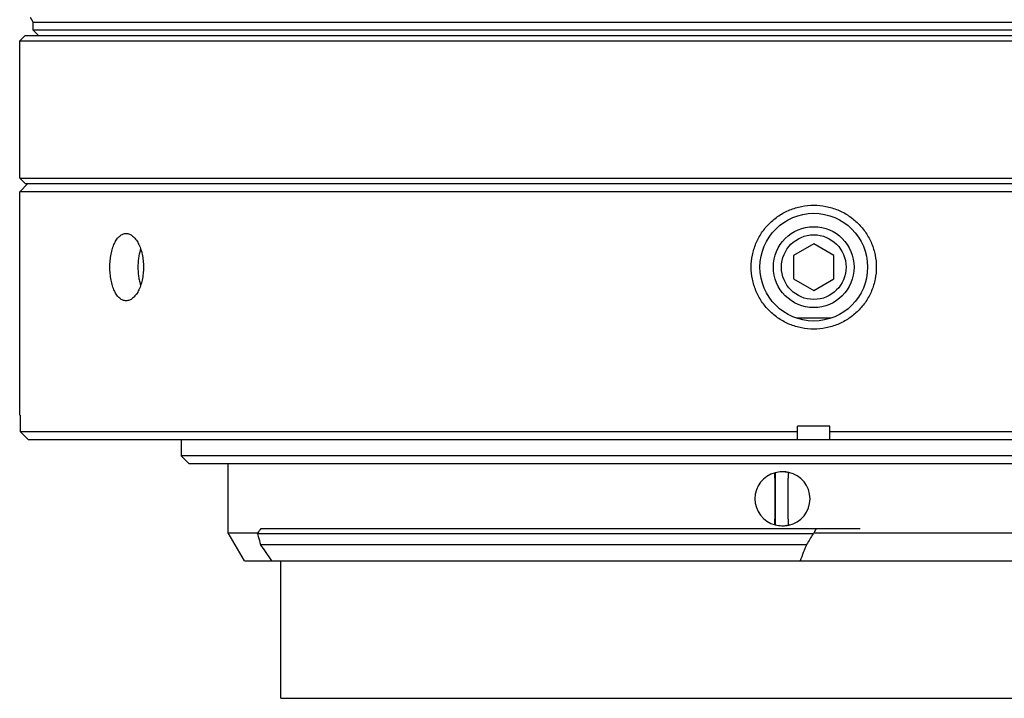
# Model space of a CAD drawing. Header units: millimetres. Extents: x 115 to 346, y 101 to 237.
# Tile 1 of 15: x 115 to 164, y 101 to 134. Entities that reach past the tile are written whole.
import ezdxf

# ---------------------------------------------------------------- set-up
doc = ezdxf.new("R2010")
doc.units = ezdxf.units.MM
doc.header["$LTSCALE"] = 23.1
doc.layers.get('0').update_dxf_attribs({"linetype": 'CONTINUOUS'})
doc.layers.add('02___PRT_ALL_AXES', color=7, linetype='CONTINUOUS')

msp = doc.modelspace()

# ---------------------------------------------------------------- linework, layer by layer
at = {"linetype": 'Continuous'}
for p, q in [((115.0141, 133.6885), (114.7475, 133.4218)), ((115.0141, 133.6885), (193.1475, 133.6885)), ((114.7475, 126.6218), (114.7475, 133.4218)), ((114.7475, 133.4218), (193.4141, 133.4218)), ((115.0141, 126.3551), (114.7475, 126.6218)), ((114.7475, 126.6218), (193.4141, 126.6218)), ((115.0141, 126.3551), (193.1475, 126.3551)), ((127.6808, 100.8789), (127.6808, 107.6885)), ((127.6808, 100.8789), (180.4808, 100.8789))]:
    msp.add_line(p, q, dxfattribs=at)
at = {"layer": '02___PRT_ALL_AXES', "linetype": 'Continuous'}
for p, q in [((115.4141, 134.3551), (115.2802, 134.5871)), ((115.4141, 133.9551), (115.4141, 134.3551)), ((115.4141, 134.3551), (192.7475, 134.3551)), ((115.6808, 133.6885), (115.4141, 133.9551)), ((192.7475, 133.9551), (115.4141, 133.9551)), ((115.1475, 126.3551), (114.7475, 125.9551)), ((114.7475, 114.8885), (114.7475, 125.9551)), ((193.4141, 125.9551), (114.7475, 125.9551)), ((154.0808, 123.3765), (153.0808, 122.7992)), ((155.0808, 122.7992), (154.0808, 123.3765)), ((153.0808, 122.7992), (153.0808, 121.6445)), ((155.0808, 121.6445), (155.0808, 122.7992)), ((153.0808, 121.6445), (154.0808, 121.0671)), ((154.0808, 121.0671), (155.0808, 121.6445)), ((154.9089, 119.6885), (153.2527, 119.6885)), ((114.7701, 114.8885), (114.7475, 114.8885)), ((114.7701, 114.8885), (114.7701, 114.0885)), ((154.8808, 114.3551), (153.2808, 114.3551)), ((153.2808, 113.6885), (153.2808, 114.3551)), ((154.8808, 113.6885), (154.8808, 114.3551)), ((114.7701, 114.0885), (153.2808, 114.0885)), ((115.1703, 113.6885), (114.7701, 114.0885)), ((115.1703, 113.6885), (193.0141, 113.6885)), ((122.7475, 113.6885), (122.7475, 112.8885)), ((154.8808, 114.0885), (193.4141, 114.0885)), ((123.1475, 112.4885), (122.7475, 112.8885)), ((185.4141, 112.8885), (122.7475, 112.8885)), ((185.0141, 112.4885), (123.1475, 112.4885)), ((125.0808, 109.0741), (125.0808, 112.4885)), ((152.1484, 111.7684), (152.1483, 109.7419)), ((152.1621, 112.0461), (152.1623, 112.0461)), ((152.1623, 112.0461), (152.1693, 112.0461)), ((152.1693, 112.0461), (152.1693, 109.4642)), ((152.8141, 109.7419), (152.8141, 111.7684)), ((152.8281, 112.0461), (152.8351, 112.0461)), ((126.7087, 109.2885), (156.3795, 109.2885)), ((152.1623, 109.4642), (152.1621, 109.4642)), ((152.1623, 109.4642), (152.1693, 109.4642)), ((152.828, 109.4641), (152.835, 109.4641)), ((125.8808, 107.6885), (125.0808, 109.0741)), ((125.0808, 109.0741), (126.5567, 109.0741)), ((154.0487, 109.0218), (126.5322, 109.0218)), ((154.1002, 109.0741), (182.0578, 109.0741)), ((126.6761, 108.4885), (153.7248, 108.4885)), ((125.8808, 107.6885), (184.2856, 107.6885))]:
    msp.add_line(p, q, dxfattribs=at)
for radius in [2.6667, 2, 1.6]:
    msp.add_circle((154.0808, 122.2218), radius, dxfattribs=at)
for centre, radius, start, end in [((152.4971, 110.7551), 1.3338, 104.54344, 255.45475), ((152.5022, 110.7588), 1.3297, 75.7955, 104.49614), ((152.563, 110.7577), 1.3308, 78.37273, 89.99701), ((152.5025, 110.7599), 1.3286, 75.50256, 75.79664), ((152.5627, 110.7563), 1.3322, 78.07974, 78.3737), ((152.5628, 110.7551), 1.3332, 281.90457, 78.0936), ((119.3147, 114.3722), 8.973, 323.81166, 325.48985), ((152.5022, 110.7516), 1.3298, 255.50204, 284.20159), ((152.563, 110.7526), 1.3308, 270.00208, 281.62544), ((152.5025, 110.7504), 1.3286, 284.20154, 284.49562), ((152.5627, 110.754), 1.3322, 281.62446, 281.91843), ((156.5697, 108.1295), 2.644, 154.00267, 159.06822), ((121.8542, 111.2405), 5.1775, 334.6255, 335.26447), ((233.4659, 60.4191), 93.1091, 148.533652, 148.917641), ((157.0511, 106.1207), 4.175, 134.97588, 135.98268), ((56.9303, 59.0993), 85.4621, 34.648947, 35.303509), ((174.4083, 99.7905), 22.4379, 157.19178, 159.39069)]:
    msp.add_arc(centre, radius, start, end, dxfattribs=at)
for points, knots in [([(154.0808, 119.1551), (153.8782, 119.1551), (153.5725, 119.185), (153.1776, 119.2832), (152.7938, 119.4195), (152.3431, 119.6589), (151.9485, 119.9811), (151.6764, 120.2801), (151.4957, 120.5226), (151.3402, 120.7812), (151.1684, 121.143), (151.022, 121.6234), (150.9629, 122.2219), (151.022, 122.8203), (151.1684, 123.3007), (151.3402, 123.6625), (151.4958, 123.9211), (151.6764, 124.1636), (151.9486, 124.4626), (152.3432, 124.7848), (152.7939, 125.0242), (153.1777, 125.1605), (153.5726, 125.2587), (153.8782, 125.2885), (154.0808, 125.2885)], [0, 0, 0, 0, 0.0628414, 0.0944766, 0.1260717, 0.1889666, 0.2516925, 0.2829826, 0.3141979, 0.3453392, 0.3764065, 0.4382798, 0.5000043, 0.5617288, 0.6236021, 0.6546695, 0.6858108, 0.717026, 0.7483162, 0.811042, 0.8739371, 0.9055344, 0.9371691, 1, 1, 1, 1]), ([(154.0808, 125.2885), (154.2834, 125.2885), (154.5891, 125.2586), (154.984, 125.1605), (155.3678, 125.0241), (155.8185, 124.7848), (156.2131, 124.4626), (156.4852, 124.1636), (156.6659, 123.921), (156.8214, 123.6625), (156.9932, 123.3006), (157.1396, 122.8202), (157.1986, 122.2218), (157.1395, 121.6234), (156.9932, 121.143), (156.8214, 120.7811), (156.6658, 120.5225), (156.4852, 120.28), (156.213, 119.981), (155.8184, 119.6588), (155.3677, 119.4195), (154.9839, 119.2831), (154.589, 119.185), (154.2834, 119.1551), (154.0808, 119.1551)], [0, 0, 0, 0, 0.0628418, 0.0944771, 0.1260723, 0.1889671, 0.2516928, 0.2829829, 0.3141981, 0.3453394, 0.3764066, 0.4382799, 0.5000043, 0.5617287, 0.623602, 0.6546692, 0.6858105, 0.7170257, 0.7483159, 0.8110416, 0.8739365, 0.9055339, 0.9371687, 1, 1, 1, 1]), ([(120.0171, 120.5551), (119.9899, 120.5551), (119.9346, 120.5606), (119.8535, 120.5853), (119.7749, 120.6259), (119.6994, 120.6818), (119.6278, 120.7525), (119.5347, 120.8695), (119.4328, 121.0501), (119.3373, 121.3025), (119.267, 121.5891), (119.224, 121.8994), (119.2095, 122.2218), (119.224, 122.5442), (119.267, 122.8545), (119.3373, 123.1411), (119.4328, 123.3936), (119.5347, 123.5741), (119.6278, 123.6911), (119.6994, 123.7618), (119.7749, 123.8178), (119.8535, 123.8584), (119.9346, 123.883), (119.9899, 123.8885), (120.0171, 123.8885)], [0, 0, 0, 0, 0.0204206, 0.0412813, 0.0631203, 0.0863763, 0.111366, 0.1382859, 0.19813, 0.2657402, 0.3398916, 0.4187274, 0.5, 0.5812726, 0.6601084, 0.7342598, 0.80187, 0.8617141, 0.888634, 0.9136237, 0.9368797, 0.9587187, 0.9795794, 1, 1, 1, 1]), ([(120.0171, 123.8885), (120.0446, 123.8885), (120.1006, 123.8829), (120.1833, 123.8582), (120.2647, 123.8177), (120.3741, 123.7404), (120.5021, 123.6037), (120.6322, 123.3947), (120.7397, 123.1422), (120.8201, 122.8553), (120.8699, 122.5446), (120.8867, 122.2218), (120.8699, 121.899), (120.8201, 121.5883), (120.7397, 121.3015), (120.6322, 121.049), (120.5021, 120.8399), (120.3741, 120.7032), (120.2647, 120.626), (120.1833, 120.5854), (120.1006, 120.5607), (120.0446, 120.5551), (120.0171, 120.5551)], [0, 0, 0, 0, 0.0202783, 0.0412573, 0.0634121, 0.0871035, 0.1398604, 0.2003644, 0.2681205, 0.3418632, 0.4198387, 0.5, 0.5801613, 0.6581368, 0.7318795, 0.7996356, 0.8601396, 0.9128965, 0.9365878, 0.9587427, 0.9797217, 1, 1, 1, 1]), ([(120.7397, 123.1169), (120.7168, 123.0493), (120.6769, 122.9081), (120.6344, 122.6878), (120.6085, 122.4573), (120.5999, 122.2218), (120.6085, 121.9863), (120.6344, 121.7559), (120.6769, 121.5356), (120.7168, 121.3944), (120.7397, 121.3267)], [0, 0, 0, 0, 0.1178126, 0.2417004, 0.3697812, 0.5000001, 0.6302189, 0.7582997, 0.8821874, 1, 1, 1, 1]), ([(152.1484, 111.7684), (152.1484, 111.786), (152.1485, 111.8206), (152.1492, 111.871), (152.1504, 111.9178), (152.1518, 111.9539), (152.1532, 111.9796), (152.1543, 111.9961), (152.1554, 112.0104), (152.1566, 112.0225), (152.1578, 112.0321), (152.1591, 112.0391), (152.1603, 112.0434), (152.1613, 112.0455), (152.1619, 112.046), (152.1621, 112.0461)], [0, 0, 0, 0, 0.1891562, 0.3720637, 0.5422838, 0.6934017, 0.7598655, 0.8193187, 0.8711054, 0.9146694, 0.9495225, 0.9753296, 0.9919241, 0.9968906, 1, 1, 1, 1]), ([(152.8281, 112.0461), (152.8274, 112.0461), (152.8261, 112.0438), (152.8251, 112.0399), (152.8237, 112.0329), (152.8225, 112.0235), (152.8213, 112.0116), (152.8196, 111.9912), (152.8179, 111.9606), (152.8162, 111.9189), (152.815, 111.8718), (152.8143, 111.821), (152.8141, 111.7861), (152.8141, 111.7684)], [0, 0, 0, 0, 0.0070511, 0.0226753, 0.0476563, 0.0818573, 0.1249525, 0.1764506, 0.3023004, 0.4539498, 0.625166, 0.8093793, 1, 1, 1, 1]), ([(152.1621, 109.4642), (152.1618, 109.4643), (152.1612, 109.4648), (152.1602, 109.4669), (152.1591, 109.4712), (152.1578, 109.4782), (152.1566, 109.4878), (152.1554, 109.4999), (152.1542, 109.5142), (152.1532, 109.5307), (152.1518, 109.5564), (152.1504, 109.5925), (152.1492, 109.6393), (152.1485, 109.6897), (152.1483, 109.7243), (152.1483, 109.7419)], [0, 0, 0, 0, 0.0031095, 0.0080761, 0.0246711, 0.0504796, 0.0853341, 0.1289005, 0.1806892, 0.2401443, 0.3066092, 0.4577268, 0.6279439, 0.8108463, 1, 1, 1, 1]), ([(152.8141, 109.7419), (152.8141, 109.7242), (152.8142, 109.6893), (152.815, 109.6385), (152.8162, 109.5914), (152.8178, 109.5497), (152.8196, 109.5191), (152.8212, 109.4987), (152.8225, 109.4867), (152.8237, 109.4774), (152.825, 109.4704), (152.8261, 109.4664), (152.8274, 109.4641), (152.828, 109.4641)], [0, 0, 0, 0, 0.1906235, 0.3748421, 0.5460615, 0.6977113, 0.8235577, 0.8750537, 0.9181465, 0.952346, 0.9773255, 0.9929492, 1, 1, 1, 1]), ([(126.5322, 109.0218), (126.5442, 108.9774), (126.592, 108.7996), (126.64, 108.6219), (126.6761, 108.4885)], [0, 0, 0, 0, 0.2495713, 1, 1, 1, 1])]:
    msp.add_open_spline(points, degree=3, knots=knots, dxfattribs=at)

doc.saveas('drawing.dxf')
